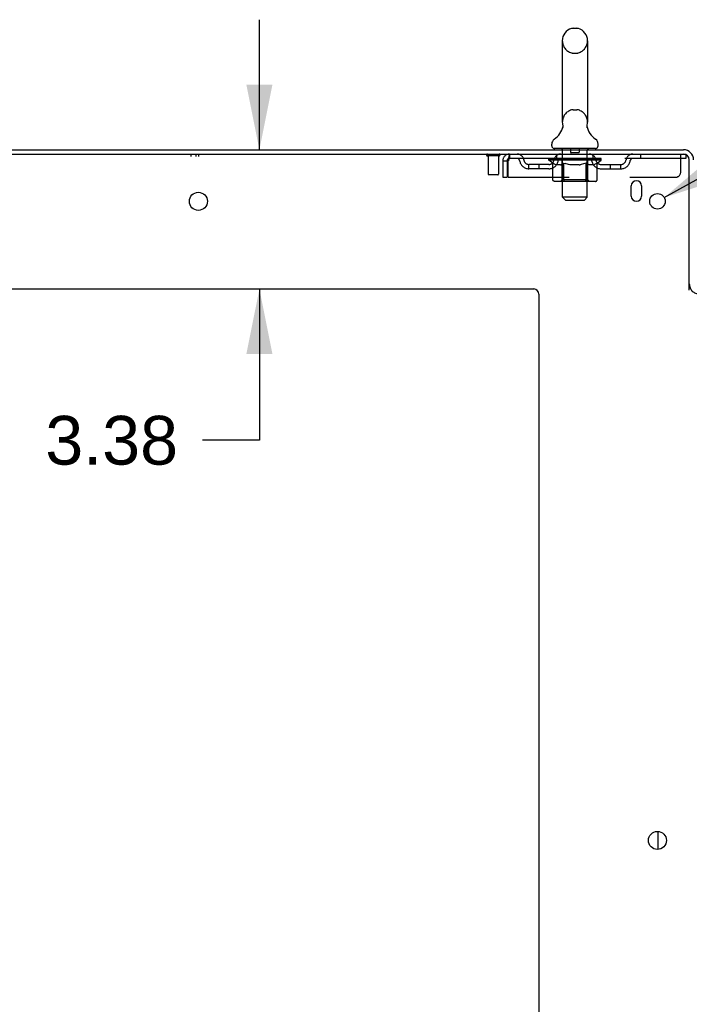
# Model space of a CAD drawing. Header units: inches. Extents: x 0 to 268, y 0 to 174.
# Tile 8 of 76: x 16 to 32, y 108 to 132. Entities that reach past the tile are written whole.
import ezdxf

# ---------------------------------------------------------------- set-up
doc = ezdxf.new("R2010")
doc.units = ezdxf.units.IN
doc.header["$LTSCALE"] = 14.749625
doc.header["$MEASUREMENT"] = 0
doc.linetypes.add('HIDDEN', pattern=[0.2, 0.1, -0.1])
doc.layers.get('0').update_dxf_attribs({"linetype": 'CONTINUOUS'})
for name, color, linetype in [('DEFAULT_2', 8, 'HIDDEN'), ('DIMENSIONS', 7, 'CONTINUOUS'), ('WITNESSMARKS', 7, 'CONTINUOUS')]:
    doc.layers.add(name, color=color, linetype=linetype)
doc.styles.get("Standard").update_dxf_attribs({"font": 'arial.ttf'})
doc.styles.add('TEXTSTYLE_1', font='gdt', dxfattribs={"width": 0.8})
doc.dimstyles.new('DIMSTYLE_1', dxfattribs={"dimtxt": 1.183125, "dimasz": 1.5775, "dimexe": 0.09, "dimexo": 0.07, "dimgap": 0.0375, "dimtad": 0, "dimtih": 1, "dimtoh": 1, "dimzin": 4, "dimdsep": 46, "dimtxsty": 'Standard', "dimblk": '_FILLED', "dimblk1": '_FILLED', "dimblk2": '_FILLED', "dimcen": 0.09, "dimadec": 3, "dimazin": 1, "dimtfac": 1, "dimtdec": 3, "dimtofl": 0, "dimtmove": 0, "dimatfit": 3, "dimldrblk": '_FILLED', "dimfxl": 0, "dimtolj": 1, "dimtzin": 4, "dimarcsym": 0})
doc.dimstyles.new('DIMSTYLE_2', dxfattribs={"dimtxt": 1.183125, "dimasz": 1.5775, "dimexe": 0.09, "dimexo": 0.07, "dimgap": 0.09, "dimtad": 0, "dimtih": 1, "dimtoh": 1, "dimzin": 4, "dimdsep": 46, "dimtxsty": 'Standard', "dimblk": '_FILLED', "dimblk1": '_FILLED', "dimblk2": '_FILLED', "dimcen": 0.09, "dimadec": 3, "dimazin": 1, "dimtfac": 1, "dimtdec": 3, "dimtofl": 0, "dimtmove": 0, "dimatfit": 1, "dimldrblk": '_FILLED', "dimfxl": 0, "dimtolj": 1, "dimtzin": 4, "dimarcsym": 0})

# ---------------------------------------------------------------- blocks, each defined once
blk = doc.blocks.new('_FILLED')
at = {"color": 0, "linetype": 'ByBlock'}
blk.add_solid([(0, 0), (-1, 0.2), (-1, -0.2)], dxfattribs=at)
blk = doc.blocks.new('*D17')
at = {"layer": 'DIMENSIONS', "color": 2, "linetype": 'Continuous'}
for p, q in [((22.035, 128.407), (22.035, 131.562)), ((22.035, 125.032), (22.035, 121.362)), ((22.035, 121.362), (20.655, 121.362))]:
    blk.add_line(p, q, dxfattribs=at)
at = {"layer": 'DIMENSIONS', "color": 2, "linetype": 'Continuous', "xscale": 1.5775, "yscale": 1.5775, "zscale": 1.5775}
for p, rotation in [((22.035, 128.407), 270), ((22.035, 125.032), 90)]:
    blk.add_blockref('_FILLED', p, dxfattribs=dict(at, rotation=rotation))
at = {"layer": 'DIMENSIONS', "color": 2, "linetype": 'Continuous', "insert": (20.063, 121.954), "char_height": 1.1831, "width": 3.21511, "attachment_point": 3, "line_spacing_factor": 0.9}
blk.add_mtext('3.38', dxfattribs=at)
blk = doc.blocks.new('*D19')
at = {"layer": 'DIMENSIONS', "color": 2, "linetype": 'Continuous'}
for p, q in [((31.845, 127.249), (34.903, 128.954)), ((34.903, 128.954), (36.283, 128.954))]:
    blk.add_line(p, q, dxfattribs=at)
at = {"layer": 'DIMENSIONS', "color": 2, "linetype": 'Continuous', "xscale": 1.5775, "yscale": 1.5775, "zscale": 1.5775, "rotation": 209.1540166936}
blk.add_blockref('_FILLED', (31.845, 127.249), dxfattribs=at)
at = {"layer": 'DIMENSIONS', "color": 2, "linetype": 'Continuous', "insert": (36.875, 129.546), "char_height": 1.18312, "width": 3.87338, "attachment_point": 1, "line_spacing_factor": 0.9, "style": 'TEXTSTYLE_1'}
blk.add_mtext('{\\fgdt;n}\\fArial;.38', dxfattribs=at)

msp = doc.modelspace()

# ---------------------------------------------------------------- linework, layer by layer
at = {"color": 7, "linetype": 'Continuous'}
for p, q in [((29.638, 131.353), (29.725, 131.353)), ((29.375, 131.053), (29.375, 129.078)), ((29.987, 131.053), (29.987, 129.078)), ((29.975, 128.979), (29.976, 128.984)), ((29.975, 128.974), (29.975, 128.979)), ((29.976, 128.969), (29.975, 128.974)), ((29.976, 128.989), (29.977, 128.994)), ((29.976, 128.984), (29.976, 128.989)), ((29.976, 128.964), (29.976, 128.969)), ((29.976, 128.959), (29.976, 128.964)), ((29.977, 128.954), (29.976, 128.959)), ((29.977, 128.994), (29.977, 128.999)), ((29.978, 128.949), (29.977, 128.954)), ((29.978, 129.003), (29.979, 129.008)), ((29.381, 128.935), (29.38, 128.93)), ((29.979, 128.945), (29.978, 128.949)), ((29.98, 128.94), (29.979, 128.945)), ((29.119, 128.506), (29.119, 128.546)), ((30.244, 128.506), (30.244, 128.546)), ((29.181, 128.437), (29.181, 128.407)), ((30.181, 128.437), (29.181, 128.437)), ((30.181, 128.437), (30.181, 128.407)), ((31.702, 111.44), (31.702, 111.875))]:
    msp.add_line(p, q, dxfattribs=at)
at = {"color": 3, "linetype": 'Continuous'}
for p, q in [((8.608, 128.407), (32.31, 128.407)), ((8.646, 128.303), (32.31, 128.303)), ((32.452, 125), (32.452, 128.161)), ((31.046, 127.282), (31.046, 127.532)), ((31.296, 127.532), (31.296, 127.282)), ((10.806, 125.032), (28.681, 125.032)), ((28.806, 124.907), (28.806, 50.532))]:
    msp.add_line(p, q, dxfattribs=at)
at = {"color": 7, "linetype": 'Continuous'}
for points in [[(29.383, 129.008), (29.384, 129.004), (29.385, 128.999), (29.386, 128.994), (29.386, 128.989), (29.387, 128.984), (29.387, 128.979), (29.387, 128.974), (29.387, 128.969), (29.387, 128.964), (29.386, 128.959), (29.386, 128.954), (29.385, 128.949), (29.384, 128.944), (29.383, 128.939), (29.381, 128.935)], [(29.977, 128.999), (29.978, 129.003), (29.979, 129.008)]]:
    msp.add_lwpolyline(points, dxfattribs=at)
at = {"color": 3, "linetype": 'Continuous'}
for centre, radius in [((20.556, 127.157), 0.219), ((31.681, 127.157), 0.188), ((31.681, 111.657), 0.219)]:
    msp.add_circle(centre, radius, dxfattribs=at)
at = {"color": 7, "linetype": 'Continuous'}
for centre, radius, start, end in [((29.681, 131.053), 0.306, 105.6303, 180), ((29.638, 131.209), 0.144, 90, 105.6303), ((29.725, 131.209), 0.144, 74.3697, 90), ((29.681, 131.053), 0.306, 0, 74.3697), ((28.883, 129.094), 0.523, 304.6624, 347.2389), ((29.681, 129.078), 0.306, 180, 193.2053), ((30.479, 129.094), 0.523, 192.7611, 235.3376), ((29.681, 129.078), 0.306, 346.7947, 360), ((29.263, 128.545), 0.144, 124.6624, 180), ((29.188, 128.506), 0.069, 180, 265), ((30.175, 128.506), 0.069, 275, 360), ((30.1, 128.545), 0.144, 360, 55.3376)]:
    msp.add_arc(centre, radius, start, end, dxfattribs=at)
at = {"color": 3, "linetype": 'Continuous'}
for centre, radius, start, end in [((32.31, 128.161), 0.246, 0, 90), ((32.31, 128.161), 0.142, 0, 90), ((31.171, 127.532), 0.125, 0, 180), ((31.171, 127.282), 0.125, 180, 360), ((28.681, 124.907), 0.125, 0, 90)]:
    msp.add_arc(centre, radius, start, end, dxfattribs=at)
at = {"layer": 'DEFAULT_2', "color": 8, "linetype": 'HIDDEN'}
for p, q in [((29.638, 130.753), (29.725, 130.753)), ((29.638, 129.378), (29.725, 129.378)), ((27.844, 128.26), (27.56, 128.26)), ((27.578, 128.26), (27.578, 127.813)), ((27.826, 128.26), (27.826, 127.813)), ((28.098, 128.303), (28.098, 128.199)), ((29.244, 128.199), (29.244, 128.303)), ((29.361, 128.437), (29.361, 128.407)), ((29.381, 127.256), (29.381, 128.407)), ((29.576, 128.427), (29.576, 128.347)), ((29.776, 128.337), (29.586, 128.337)), ((29.786, 128.427), (29.786, 128.347)), ((29.981, 127.256), (29.981, 128.407)), ((30.001, 128.437), (30.001, 128.407)), ((30.119, 128.199), (30.119, 128.303)), ((31.269, 128.303), (31.269, 128.199)), ((32.244, 127.866), (32.244, 128.303)), ((32.31, 128.303), (32.369, 128.303)), ((32.369, 128.303), (32.369, 128.199)), ((27.931, 128.136), (27.931, 127.741)), ((27.931, 128.136), (28.035, 128.136)), ((28.035, 128.136), (28.035, 127.741)), ((28.065, 127.741), (28.065, 128.136)), ((32.369, 128.199), (28.098, 128.199)), ((28.567, 127.948), (28.567, 128.052)), ((29.05, 128.052), (28.567, 128.052)), ((28.817, 127.948), (28.817, 128.052)), ((29.048, 128.152), (29.048, 128.199)), ((29.147, 128.083), (29.048, 128.152)), ((30.315, 128.152), (29.048, 128.152)), ((29.058, 128.193), (29.058, 128.199)), ((29.066, 128.189), (29.066, 128.193)), ((29.066, 128.189), (30.296, 128.189)), ((29.075, 128.189), (29.075, 128.193)), ((29.076, 128.189), (29.076, 128.193)), ((29.086, 128.193), (29.086, 128.199)), ((29.102, 128.189), (29.102, 128.193)), ((29.104, 128.189), (29.104, 128.193)), ((29.133, 128.193), (29.133, 128.199)), ((29.147, 128.189), (29.147, 128.193)), ((29.147, 127.678), (29.147, 128.083)), ((29.147, 128.083), (29.161, 128.073)), ((29.15, 128.189), (29.15, 128.193)), ((29.354, 128.192), (29.153, 128.192)), ((29.175, 128.065), (29.161, 128.074)), ((29.189, 128.058), (29.175, 128.065)), ((29.202, 128.051), (29.189, 128.058)), ((29.196, 128.193), (29.196, 128.199)), ((29.198, 128.189), (29.198, 128.192)), ((29.198, 128.189), (29.198, 128.192)), ((29.201, 128.189), (29.201, 128.192)), ((29.216, 128.045), (29.202, 128.051)), ((29.208, 128.189), (29.208, 128.193)), ((29.208, 128.189), (29.208, 128.192)), ((29.212, 128.189), (29.212, 128.193)), ((29.215, 128.189), (29.215, 128.193)), ((29.229, 128.041), (29.215, 128.046)), ((29.22, 128.189), (29.22, 128.192)), ((29.333, 128.041), (29.229, 128.041)), ((29.234, 128.189), (29.234, 128.192)), ((29.252, 128.189), (29.252, 128.195)), ((29.252, 128.189), (29.252, 128.192)), ((29.273, 128.189), (29.273, 128.192)), ((29.274, 128.193), (29.274, 128.199)), ((29.284, 128.189), (29.284, 128.193)), ((29.288, 128.189), (29.288, 128.193)), ((29.297, 128.189), (29.297, 128.192)), ((29.309, 128.189), (29.309, 128.196)), ((29.324, 128.189), (29.324, 128.192)), ((29.327, 128.189), (29.327, 128.192)), ((29.333, 128.041), (29.346, 128.046)), ((29.36, 128.051), (29.346, 128.046)), ((29.354, 128.189), (29.354, 128.192)), ((29.421, 128.192), (29.359, 128.192)), ((29.373, 128.058), (29.36, 128.051)), ((29.365, 128.193), (29.365, 128.199)), ((29.369, 127.681), (29.369, 128.149)), ((29.371, 128.189), (29.371, 128.193)), ((29.387, 128.065), (29.373, 128.058)), ((29.376, 128.189), (29.376, 128.193)), ((29.382, 128.189), (29.382, 128.198)), ((29.386, 128.189), (29.386, 128.192)), ((29.401, 128.074), (29.387, 128.065)), ((29.397, 128.189), (29.397, 128.192)), ((29.415, 128.083), (29.401, 128.074)), ((29.415, 127.678), (29.415, 128.083)), ((29.415, 128.083), (29.444, 128.074)), ((29.421, 128.189), (29.421, 128.192)), ((29.496, 128.192), (29.437, 128.192)), ((29.472, 128.065), (29.443, 128.074)), ((29.457, 128.189), (29.457, 128.192)), ((29.465, 128.193), (29.465, 128.199)), ((29.468, 128.189), (29.468, 128.193)), ((29.471, 128.189), (29.471, 128.198)), ((29.5, 128.058), (29.472, 128.065)), ((29.473, 128.189), (29.473, 128.193)), ((29.481, 128.189), (29.481, 128.193)), ((29.496, 128.189), (29.496, 128.192)), ((29.527, 128.051), (29.499, 128.058)), ((29.577, 128.192), (29.522, 128.192)), ((29.555, 128.045), (29.527, 128.051)), ((29.535, 128.189), (29.535, 128.192)), ((29.582, 128.041), (29.555, 128.045)), ((29.567, 128.192), (29.681, 128.199)), ((29.571, 128.193), (29.571, 128.199)), ((29.572, 128.199), (29.571, 128.199)), ((29.572, 128.193), (29.572, 128.199)), ((29.572, 128.189), (29.572, 128.193)), ((29.576, 128.189), (29.576, 128.193)), ((29.577, 128.189), (29.577, 128.193)), ((29.577, 128.189), (29.577, 128.192)), ((29.78, 128.041), (29.582, 128.041)), ((29.66, 128.192), (29.612, 128.192)), ((29.618, 128.189), (29.618, 128.192)), ((29.66, 128.189), (29.66, 128.192)), ((29.679, 128.193), (29.679, 128.193)), ((29.679, 128.189), (29.679, 128.193)), ((29.679, 128.189), (29.679, 128.193)), ((29.681, 128.193), (29.681, 128.199)), ((29.681, 128.199), (29.796, 128.192)), ((29.684, 128.189), (29.684, 128.193)), ((29.684, 128.189), (29.684, 128.193)), ((29.684, 128.193), (29.684, 128.193)), ((29.702, 128.189), (29.702, 128.192)), ((29.702, 128.192), (29.75, 128.192)), ((29.745, 128.189), (29.745, 128.192)), ((29.78, 128.041), (29.808, 128.046)), ((29.785, 128.189), (29.785, 128.193)), ((29.786, 128.189), (29.786, 128.192)), ((29.786, 128.192), (29.84, 128.192)), ((29.787, 128.189), (29.787, 128.193)), ((29.791, 128.193), (29.791, 128.199)), ((29.791, 128.193), (29.791, 128.199)), ((29.791, 128.199), (29.791, 128.199)), ((29.791, 128.189), (29.791, 128.193)), ((29.836, 128.051), (29.808, 128.045)), ((29.827, 128.189), (29.827, 128.192)), ((29.864, 128.058), (29.836, 128.051)), ((29.893, 128.066), (29.864, 128.058)), ((29.866, 128.189), (29.866, 128.192)), ((29.866, 128.192), (29.925, 128.192)), ((29.882, 128.189), (29.882, 128.193)), ((29.889, 128.189), (29.889, 128.193)), ((29.892, 128.189), (29.892, 128.198)), ((29.921, 128.074), (29.892, 128.066)), ((29.894, 128.189), (29.894, 128.193)), ((29.898, 128.193), (29.898, 128.199)), ((29.905, 128.189), (29.905, 128.192)), ((29.95, 128.084), (29.921, 128.074)), ((29.941, 128.189), (29.941, 128.192)), ((29.941, 128.192), (30.003, 128.192)), ((29.95, 127.678), (29.95, 128.084)), ((29.95, 128.084), (29.965, 128.074)), ((29.965, 128.189), (29.965, 128.192)), ((29.98, 128.065), (29.965, 128.074)), ((29.976, 128.189), (29.976, 128.192)), ((29.994, 128.058), (29.979, 128.066)), ((29.98, 128.189), (29.98, 128.198)), ((29.986, 128.189), (29.986, 128.193)), ((29.991, 128.189), (29.991, 128.193)), ((29.994, 127.681), (29.994, 128.149)), ((30.008, 128.051), (29.994, 128.058)), ((29.998, 128.193), (29.998, 128.199)), ((30.008, 128.189), (30.008, 128.192)), ((30.008, 128.192), (30.315, 128.192)), ((30.023, 128.045), (30.008, 128.051)), ((30.037, 128.041), (30.022, 128.045)), ((30.035, 128.189), (30.035, 128.192)), ((30.131, 128.041), (30.037, 128.041)), ((30.038, 128.189), (30.038, 128.192)), ((30.054, 128.189), (30.054, 128.196)), ((30.065, 128.189), (30.065, 128.192)), ((30.074, 128.189), (30.074, 128.193)), ((30.079, 128.189), (30.079, 128.193)), ((30.088, 128.193), (30.088, 128.199)), ((30.09, 128.189), (30.09, 128.192)), ((30.11, 128.189), (30.11, 128.195)), ((30.111, 128.189), (30.111, 128.192)), ((30.129, 128.189), (30.129, 128.192)), ((30.131, 128.041), (30.145, 128.045)), ((30.143, 128.189), (30.143, 128.192)), ((30.159, 128.051), (30.145, 128.045)), ((30.147, 128.189), (30.147, 128.193)), ((30.151, 128.189), (30.151, 128.193)), ((30.154, 128.189), (30.154, 128.193)), ((30.154, 128.189), (30.154, 128.192)), ((30.174, 128.058), (30.159, 128.051)), ((30.161, 128.189), (30.161, 128.192)), ((30.164, 128.189), (30.164, 128.192)), ((30.165, 128.189), (30.165, 128.192)), ((30.166, 128.193), (30.166, 128.199)), ((30.188, 128.066), (30.173, 128.058)), ((30.203, 128.075), (30.188, 128.066)), ((30.193, 128.196), (30.313, 128.197)), ((30.193, 128.192), (30.193, 128.196)), ((30.218, 128.085), (30.203, 128.075)), ((30.213, 128.189), (30.213, 128.193)), ((30.215, 128.189), (30.215, 128.193)), ((30.218, 128.085), (30.315, 128.152)), ((30.218, 127.678), (30.218, 128.085)), ((30.23, 128.193), (30.23, 128.199)), ((30.258, 128.189), (30.258, 128.193)), ((30.26, 128.189), (30.26, 128.193)), ((30.276, 128.193), (30.276, 128.199)), ((30.286, 128.189), (30.286, 128.193)), ((30.287, 128.189), (30.287, 128.193)), ((30.296, 128.189), (30.296, 128.193)), ((30.305, 128.193), (30.305, 128.199)), ((30.313, 128.192), (30.313, 128.197)), ((30.313, 128.052), (30.796, 128.052)), ((30.315, 128.152), (30.315, 128.193)), ((30.546, 127.948), (30.546, 128.052)), ((30.796, 127.948), (30.796, 128.052)), ((27.816, 127.803), (27.588, 127.803)), ((29.05, 127.948), (28.567, 127.948)), ((30.313, 127.948), (30.796, 127.948)), ((27.931, 127.741), (28.035, 127.741)), ((28.065, 127.741), (32.119, 127.741)), ((30.175, 127.641), (29.19, 127.641)), ((29.369, 127.681), (29.329, 127.641)), ((29.994, 127.681), (29.369, 127.681)), ((29.42, 127.654), (29.418, 127.658)), ((29.426, 127.645), (29.424, 127.648)), ((29.431, 127.642), (29.429, 127.643)), ((29.434, 127.641), (29.431, 127.642)), ((29.436, 127.641), (29.434, 127.641)), ((29.994, 127.681), (30.034, 127.641)), ((29.45, 127.187), (29.381, 127.256)), ((29.981, 127.256), (29.381, 127.256)), ((29.45, 127.187), (29.912, 127.187)), ((29.912, 127.187), (29.981, 127.256))]:
    msp.add_line(p, q, dxfattribs=at)
for points in [[(28.098, 128.303), (28.096, 128.302), (28.094, 128.299), (28.091, 128.294), (28.089, 128.287), (28.086, 128.278), (28.084, 128.267), (28.082, 128.254), (28.079, 128.24), (28.077, 128.225), (28.075, 128.209), (28.072, 128.191), (28.07, 128.173), (28.068, 128.155), (28.065, 128.136)], [(28.098, 128.199), (28.096, 128.199), (28.094, 128.198), (28.091, 128.196), (28.089, 128.193), (28.086, 128.19), (28.084, 128.185), (28.082, 128.181), (28.079, 128.175), (28.077, 128.17), (28.075, 128.163), (28.072, 128.157), (28.07, 128.15), (28.068, 128.143), (28.065, 128.136)], [(29.19, 127.641), (29.185, 127.641), (29.18, 127.642), (29.175, 127.643), (29.17, 127.645), (29.165, 127.648), (29.161, 127.651), (29.157, 127.654), (29.154, 127.658), (29.151, 127.663), (29.149, 127.667), (29.148, 127.673), (29.147, 127.678)], [(29.416, 127.667), (29.415, 127.673), (29.415, 127.678)], [(29.417, 127.663), (29.416, 127.667), (29.415, 127.673), (29.415, 127.678)], [(29.429, 127.643), (29.426, 127.645), (29.424, 127.648), (29.422, 127.651), (29.42, 127.654), (29.418, 127.658), (29.417, 127.663)], [(29.929, 127.641), (29.931, 127.641), (29.934, 127.642), (29.936, 127.643), (29.939, 127.645), (29.941, 127.648), (29.943, 127.651), (29.945, 127.654), (29.947, 127.658), (29.948, 127.663), (29.949, 127.667), (29.95, 127.673), (29.95, 127.678)], [(30.175, 127.641), (30.18, 127.641), (30.185, 127.642), (30.19, 127.643), (30.195, 127.645), (30.2, 127.648), (30.204, 127.651), (30.208, 127.654), (30.211, 127.658), (30.214, 127.663), (30.216, 127.667), (30.217, 127.673), (30.218, 127.678)]]:
    msp.add_lwpolyline(points, dxfattribs=at)
for centre, radius, start, end in [((29.681, 131.053), 0.306, 180, 254.3697), ((29.681, 131.053), 0.306, 285.6303, 360), ((29.638, 130.896), 0.144, 254.3697, 270), ((29.725, 130.896), 0.144, 270, 285.6303), ((29.681, 129.078), 0.306, 105.6303, 180), ((29.638, 129.234), 0.144, 90, 105.6303), ((29.725, 129.234), 0.144, 74.3697, 90), ((29.681, 129.078), 0.306, 0, 74.3697), ((27.56, 128.282), 0.0215, 90, 270), ((27.844, 128.282), 0.0215, 270, 90), ((28.098, 128.136), 0.167, 90, 180), ((28.278, 128.136), 0.167, 8.0716, 90), ((29.339, 128.136), 0.167, 90, 171.9284), ((29.188, 128.506), 0.069, 265, 270), ((29.351, 128.407), 0.03, 0, 90), ((29.566, 128.427), 0.01, 0, 90), ((29.586, 128.347), 0.01, 180, 270), ((29.776, 128.347), 0.01, 270, 360), ((29.796, 128.427), 0.01, 90, 180), ((30.011, 128.407), 0.03, 90, 180), ((30.024, 128.136), 0.167, 8.0716, 90), ((30.175, 128.506), 0.069, 270, 275), ((31.085, 128.136), 0.167, 90, 171.9284), ((28.098, 128.136), 0.063, 90, 180), ((28.278, 128.137), 0.0625, 7.9863, 90), ((28.567, 128.177), 0.229, 187.9863, 270), ((28.567, 128.177), 0.125, 188.0716, 270), ((29.05, 128.177), 0.125, 270, 351.9284), ((29.05, 128.177), 0.229, 270, 352.0137), ((29.338, 128.137), 0.0625, 90, 172.0137), ((29.329, 128.149), 0.0398, 0, 90), ((30.034, 128.149), 0.0398, 90, 180), ((30.024, 128.137), 0.0625, 7.9863, 90), ((30.313, 128.177), 0.229, 187.9863, 270), ((30.313, 128.177), 0.125, 188.0716, 270), ((30.796, 128.177), 0.125, 270, 351.9284), ((30.796, 128.177), 0.229, 270, 352.0137), ((31.084, 128.137), 0.0625, 90, 172.0137), ((27.588, 127.813), 0.01, 180, 270), ((27.816, 127.813), 0.01, 270, 360), ((32.119, 127.866), 0.125, 270, 360), ((32.699, 125.154), 0.246, 180, 270)]:
    msp.add_arc(centre, radius, start, end, dxfattribs=at)
for centre, major_axis, ratio, start_param, end_param in [((29.681, 128.199), (0.633, 0.007), 0.05963, 2.96643, 3.140963), ((29.028, 128.187), (0.198, 0), 0.060556, 0.430652, 1.470503), ((29.681, 128.199), (0.633, 0), 0.060556, -3.141593, -2.96706), ((29.028, 128.181), (0.198, 0.002), 0.05963, 1.376596, 1.469874), ((29.681, 128.199), (0.633, 0.013), 0.05688, 2.791345, 2.965878), ((29.004, 128.187), (0.198, 0.002), 0.05963, 0.25549, 1.295341), ((29.072, 128.187), (0.198, -0.002), 0.05963, 0.605815, 1.645666), ((29.681, 128.199), (0.633, -0.007), 0.05963, -2.96643, -2.791898), ((29.072, 128.181), (0.198, 0), 0.060556, 1.551758, 1.645036), ((29.004, 128.181), (0.198, 0.004), 0.05688, 1.20151, 1.294789), ((29.074, 128.183), (0.164, 0.002), 0.05963, 1.065228, 1.614276), ((29.054, 128.183), (0.164, 0.003), 0.05688, 0.890143, 1.43919), ((29.112, 128.183), (0.164, 0), 0.060556, 1.240391, 1.789438), ((29.681, 128.199), (0.633, 0.019), 0.052395, 2.616403, 2.790936), ((29, 128.187), (0.198, 0.004), 0.05688, 0.080405, 1.120256), ((29.135, 128.187), (0.198, -0.004), 0.05688, 0.7809, 1.820751), ((29.681, 128.199), (0.633, -0.013), 0.05688, -2.791345, -2.616812), ((29.135, 128.181), (0.198, -0.002), 0.05963, 1.72692, 1.820198), ((29, 128.181), (0.198, 0.006), 0.052395, 1.026568, 1.119847), ((29.053, 128.183), (0.164, 0.005), 0.052395, 0.715201, 1.264248), ((29.167, 128.183), (0.164, -0.002), 0.05963, 1.415553, 1.9646), ((29.681, 128.199), (0.633, 0.025), 0.046319, 2.441654, 2.616187), ((29.214, 128.187), (0.198, -0.006), 0.052395, 0.955842, 1.995693), ((29.017, 128.187), (0.198, 0.006), 0.052395, -0.094537, 0.945314), ((29.681, 128.199), (0.633, -0.019), 0.052395, -2.616403, -2.44187), ((29.214, 128.181), (0.198, -0.004), 0.05688, 1.902006, 1.995284), ((29.017, 128.181), (0.198, 0.008), 0.046319, 0.851819, 0.945098), ((29.072, 128.183), (0.164, 0.006), 0.046319, 0.540452, 1.089499), ((29.238, 128.183), (0.164, -0.003), 0.05688, 1.590638, 2.139686), ((29.681, 128.199), (0.633, 0.029), 0.038841, 2.267123, 2.441656), ((29.308, 128.187), (0.198, -0.008), 0.046319, 1.130591, 2.170442), ((29.054, 128.187), (0.198, 0.008), 0.046319, -0.269286, 0.770565), ((29.681, 128.199), (0.633, -0.025), 0.046319, -2.441654, -2.267121), ((29.308, 128.181), (0.198, -0.006), 0.052395, 2.076947, 2.170226), ((29.054, 128.181), (0.198, 0.009), 0.038841, 0.677289, 0.770567), ((29.108, 128.183), (0.164, 0.008), 0.038841, 0.365921, 0.914969), ((29.323, 128.183), (0.164, -0.005), 0.052395, 1.76558, 2.314627), ((29.681, 128.199), (0.633, 0.033), 0.030195, 2.09281, 2.267343), ((29.412, 128.187), (0.198, -0.009), 0.038841, 1.305122, 2.344973), ((29.11, 128.187), (0.198, 0.009), 0.038841, -0.443817, 0.596034), ((29.681, 128.199), (0.633, -0.029), 0.038841, -2.267123, -2.092591), ((29.412, 128.181), (0.198, -0.008), 0.046319, 2.251696, 2.344975), ((29.11, 128.181), (0.198, 0.01), 0.030195, 0.502975, 0.596254), ((29.163, 128.183), (0.164, 0.009), 0.030195, 0.191608, 0.740655), ((29.418, 128.183), (0.164, -0.006), 0.046319, 1.940329, 2.489376), ((29.184, 128.187), (0.198, 0.01), 0.030195, -0.61813, 0.421721), ((29.681, 128.199), (0.633, 0.036), 0.020645, 1.918687, 2.09322), ((29.525, 128.187), (0.198, -0.01), 0.030195, 1.479435, 2.519286), ((29.681, 128.199), (0.633, -0.033), 0.030195, -2.09281, -1.918277), ((29.525, 128.181), (0.198, -0.009), 0.038841, 2.426227, 2.519505), ((29.184, 128.181), (0.198, 0.011), 0.020645, 0.328852, 0.422131), ((29.233, 128.183), (0.164, 0.009), 0.020645, 0.017485, 0.566532), ((29.522, 128.183), (0.164, -0.008), 0.038841, 2.11486, 2.663907), ((29.273, 128.187), (0.198, 0.011), 0.020645, -0.792253, 0.247598), ((29.681, 128.199), (0.633, 0.038), 0.010478, 1.744704, 1.919237), ((29.643, 128.187), (0.198, -0.011), 0.020645, 1.653558, 2.693409), ((29.681, 128.199), (0.633, -0.036), 0.020645, -1.918687, -1.744154), ((29.643, 128.181), (0.198, -0.01), 0.030195, 2.60054, 2.693819), ((29.273, 128.181), (0.198, 0.012), 0.010478, 0.154869, 0.248148), ((29.317, 128.183), (0.164, 0.01), 0.010478, 6.126688, 6.675735), ((29.63, 128.183), (0.164, -0.009), 0.030195, 2.289173, 2.83822), ((29.374, 128.187), (0.198, 0.012), 0.010478, -0.966236, -0.000846), ((29.762, 128.187), (0.198, -0.012), 0.010478, 1.827541, 2.867392), ((29.681, 128.199), (0.633, -0.038), 0.010478, -1.744704, -1.570171), ((29.762, 128.181), (0.198, -0.011), 0.020645, 2.774664, 2.867942), ((29.74, 128.183), (0.164, -0.009), 0.020645, 2.463296, 3.012344), ((29.601, 128.187), (0.198, 0.012), 0.010478, 0.274201, 1.314052), ((29.514, 128.183), (0.164, 0.01), 0.010478, -0.000483, 0.504314), ((29.484, 128.181), (0.198, 0.012), 0.010478, 0.099668, 0.192946), ((29.681, 128.199), (0.633, 0.038), 0.010478, -1.571421, -1.396888), ((29.878, 128.181), (0.198, -0.012), 0.010478, 2.948646, 3.041925), ((29.848, 128.183), (0.164, -0.01), 0.010478, 2.637279, 3.142076), ((29.719, 128.187), (0.198, 0.011), 0.020645, 0.448184, 1.488034), ((29.623, 128.183), (0.164, 0.009), 0.020645, 0.129249, 0.678296), ((29.601, 128.181), (0.198, 0.011), 0.020645, 0.273651, 0.366929), ((29.989, 128.187), (0.198, -0.012), 0.010478, -3.140747, -2.175357), ((29.681, 128.199), (0.633, 0.036), 0.020645, -1.397439, -1.222906), ((29.681, 128.199), (0.633, -0.038), 0.010478, 1.222355, 1.396888), ((29.837, 128.187), (0.198, 0.01), 0.030195, 0.622307, 1.662158), ((29.732, 128.183), (0.164, 0.009), 0.030195, 0.303372, 0.852419), ((30.046, 128.183), (0.164, -0.01), 0.010478, 2.749043, 3.29809), ((30.09, 128.187), (0.198, -0.011), 0.020645, 2.893995, 3.933846), ((29.719, 128.181), (0.198, 0.01), 0.030195, 0.447774, 0.541052), ((30.09, 128.181), (0.198, -0.012), 0.010478, 2.893445, 2.986723), ((29.681, 128.199), (0.633, 0.033), 0.030195, -1.223315, -1.048783), ((29.681, 128.199), (0.633, -0.036), 0.020645, 1.048373, 1.222906), ((29.95, 128.187), (0.198, 0.009), 0.038841, 0.79662, 1.836471), ((29.841, 128.183), (0.164, 0.008), 0.038841, 0.477686, 1.026733), ((30.13, 128.183), (0.164, -0.009), 0.020645, 2.57506, 3.124108), ((30.179, 128.187), (0.198, -0.01), 0.030195, 2.719872, 3.759723), ((30.055, 128.187), (0.198, 0.008), 0.046319, 0.971151, 2.011002), ((29.837, 128.181), (0.198, 0.009), 0.038841, 0.622087, 0.715366), ((30.179, 128.181), (0.198, -0.011), 0.020645, 2.719462, 2.812741), ((29.681, 128.199), (0.633, 0.029), 0.038841, -1.049002, -0.874469), ((29.681, 128.199), (0.633, -0.033), 0.030195, 0.87425, 1.048783), ((29.944, 128.183), (0.164, 0.006), 0.046319, 0.652216, 1.201263), ((30.148, 128.187), (0.198, 0.006), 0.052395, 1.1459, 2.185751), ((30.2, 128.183), (0.164, -0.009), 0.030195, 2.400937, 2.949985), ((30.252, 128.187), (0.198, -0.009), 0.038841, 2.545558, 3.585409), ((30.04, 128.183), (0.164, 0.005), 0.052395, 0.826965, 1.376012), ((29.95, 128.181), (0.198, 0.008), 0.046319, 0.796618, 0.889896), ((30.252, 128.181), (0.198, -0.01), 0.030195, 2.545339, 2.638617), ((30.228, 128.187), (0.198, 0.004), 0.05688, 1.320842, 2.360692), ((29.681, 128.199), (0.633, 0.025), 0.046319, -0.874471, -0.699939), ((29.681, 128.199), (0.633, -0.029), 0.038841, 0.699936, 0.874469), ((30.308, 128.187), (0.198, -0.008), 0.046319, 2.371028, 3.410879), ((30.254, 128.183), (0.164, -0.008), 0.038841, 2.226624, 2.775671), ((30.29, 128.187), (0.198, 0.002), 0.05963, 1.495927, 2.535778), ((30.124, 128.183), (0.164, 0.003), 0.05688, 1.001907, 1.550954), ((30.345, 128.187), (0.198, -0.006), 0.052395, 2.196279, 3.23613), ((30.291, 128.183), (0.164, -0.006), 0.046319, 2.052093, 2.601141), ((30.055, 128.181), (0.198, 0.006), 0.052395, 0.971367, 1.064645), ((30.334, 128.187), (0.198, 0), 0.060556, 2.364024, 2.71094), ((30.308, 128.181), (0.198, -0.009), 0.038841, 2.371026, 2.464304), ((30.362, 128.187), (0.198, -0.004), 0.05688, 2.021337, 3.061188), ((29.681, 128.199), (0.633, 0.019), 0.052395, -0.699723, -0.52519), ((29.681, 128.199), (0.633, -0.025), 0.046319, 0.525406, 0.699939), ((30.359, 128.187), (0.198, -0.002), 0.05963, 1.846251, 2.886102), ((30.195, 128.183), (0.164, 0.002), 0.05963, 1.176993, 1.72604), ((30.309, 128.183), (0.164, -0.005), 0.052395, 1.877344, 2.426392), ((30.251, 128.183), (0.164, 0), 0.060556, 1.352155, 1.901202), ((30.309, 128.183), (0.164, -0.003), 0.05688, 1.702402, 2.25145), ((30.289, 128.183), (0.164, -0.002), 0.05963, 1.527317, 2.076364), ((30.148, 128.181), (0.198, 0.004), 0.05688, 1.146309, 1.239587), ((30.345, 128.181), (0.198, -0.008), 0.046319, 2.196495, 2.289773), ((29.681, 128.199), (0.633, 0.013), 0.05688, -0.524781, -0.350248), ((29.681, 128.199), (0.633, -0.019), 0.052395, 0.350657, 0.52519), ((30.334, 128.181), (0.198, -0.002), 0.05963, 1.764997, 1.971333), ((30.228, 128.181), (0.198, 0.002), 0.05963, 1.321394, 1.414673), ((30.362, 128.181), (0.198, -0.006), 0.052395, 2.021746, 2.115024), ((29.681, 128.199), (0.633, 0.007), 0.05963, -0.349695, -0.175162), ((29.681, 128.199), (0.633, -0.013), 0.05688, 0.175715, 0.350248), ((30.29, 128.181), (0.198, 0), 0.060556, 1.496556, 1.589835), ((30.359, 128.181), (0.198, -0.004), 0.05688, 1.846804, 1.940083), ((29.681, 128.199), (0.633, -0.007), 0.05963, 6.27665, 6.458348), ((29.681, 128.199), (0.633, 0), 0.060556, -0.174533, -0.058352)]:
    msp.add_ellipse(centre, major_axis=major_axis, ratio=ratio, start_param=start_param, end_param=end_param, dxfattribs=at)
at = {"layer": 'WITNESSMARKS', "color": 40, "linetype": 'Continuous'}
for p, q in [((20.369, 128.303), (20.369, 128.241)), ((20.494, 128.303), (20.494, 128.241)), ((20.556, 128.303), (20.556, 128.241))]:
    msp.add_line(p, q, dxfattribs=at)

# ---------------------------------------------------------------- dimensions: what is measured, and where the dimension line sits
at = {"layer": 'DIMENSIONS', "color": 2, "linetype": 'Continuous'}
dim = msp.add_linear_dim(base=(22.034884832, 125.032162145), p1=(8.668267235, 128.407162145), p2=(10.806267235, 125.032162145), angle=270, dimstyle='DIMSTYLE_1', dxfattribs=at)
dim.commit()
dim.dimension.update_dxf_attribs({"geometry": '*D17', "text_midpoint": (18.451719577, 121.355847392), "dimtype": 160})
dim = msp.add_diameter_dim_2p(p1=(31.845, 127.2485), p2=(31.5175, 127.0658), text='%%c<>', dimstyle='DIMSTYLE_2', override={"dimpost": '<>'}, dxfattribs=at)
dim.commit()
dim.dimension.update_dxf_attribs({"geometry": '*D19', "text_midpoint": (38.8114, 128.9542), "dimtype": 163})

doc.saveas('drawing.dxf')
